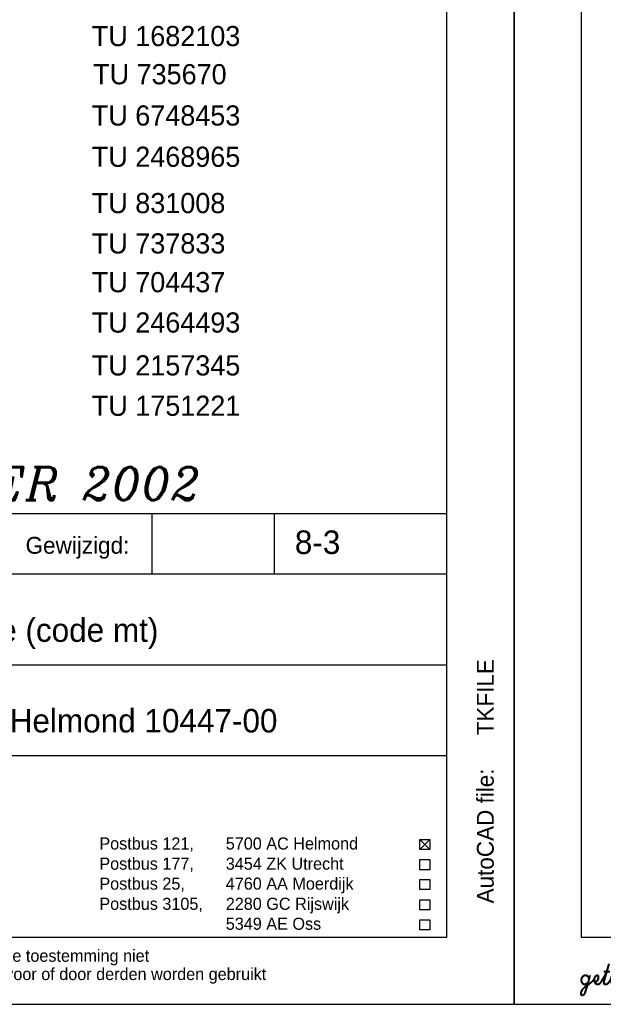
# Model space of a CAD drawing. Extents: x -33748 to 12452, y -14932 to 2888.
# Tile 193 of 194: x -18418 to -16682, y -14932 to -12004. Entities that reach past the tile are written whole.
import ezdxf

# ---------------------------------------------------------------- set-up
doc = ezdxf.new("R2010")
doc.units = 0
doc.header["$LTSCALE"] = 20
doc.layers.get('0').update_dxf_attribs({"color": 15, "linetype": 'CONTINUOUS'})
for name, color, linetype in [('00KAD025', 2, 'CONTINUOUS'), ('00KAD070', 5, 'CONTINUOUS'), ('BL$2----', 7, 'CONTINUOUS'), ('BL$4----', 7, 'CONTINUOUS'), ('TUNR', 1, 'CONTINUOUS'), ('WL561---', 4, 'CONTINUOUS')]:
    doc.layers.add(name, color=color, linetype=linetype)
doc.styles.add('BURO-018', font='BUROFONT.shx', dxfattribs={"height": 36})
doc.styles.add('BURO-025', font='BUROFONT.shx', dxfattribs={"height": 50})
doc.styles.add('BURO-035', font='BUROFONT.shx', dxfattribs={"height": 70})
doc.styles.add('ITALICC', font='italicc', dxfattribs={"width": 10, "height": 10})
doc.styles.add('SCRIPTS', font='scripts')

# ---------------------------------------------------------------- blocks, each defined once
blk = doc.blocks.new('A4-VER')
at = {"layer": '00KAD025', "linetype": 'CONTINUOUS'}
for p, q in [((0, 297), (0, 0)), ((210, 0), (210, 297)), ((0, 0), (210, 0))]:
    blk.add_line(p, q, dxfattribs=at)
at = {"layer": '00KAD070', "linetype": 'CONTINUOUS'}
for p, q in [((10, 287), (10, 10)), ((200, 10), (200, 287)), ((10, 10), (200, 10))]:
    blk.add_line(p, q, dxfattribs=at)
at = {"layer": '00KAD025', "linetype": 'CONTINUOUS', "style": 'SCRIPTS'}
blk.add_text('getekend met', height=3, dxfattribs=at).set_placement((10, 3))

msp = doc.modelspace()

# ---------------------------------------------------------------- linework, layer by layer
at = {"color": 1}
for p, q in [((-19748.0224, -13471.81975), (-17148.0224, -13471.81975)), ((-18024.2335, -13651.81975), (-18024.2335, -13471.81975)), ((-17660.49925, -13651.81975), (-17660.49925, -13471.81975)), ((-17148.0224, -14731.81975), (-17148.0224, -13471.81975)), ((-19748.0224, -13651.81975), (-17148.0224, -13651.81975)), ((-19748.0224, -13921.81975), (-17148.0224, -13921.81975)), ((-19748.0224, -14191.81975), (-17148.0224, -14191.81975)), ((-17228.0224, -14441.53221), (-17198.0224, -14471.53221)), ((-17228.0224, -14471.53221), (-17198.0224, -14441.53221)), ((-17228.0224, -14441.53221), (-17198.0224, -14441.53221)), ((-17228.0224, -14471.53221), (-17228.0224, -14441.53221)), ((-17198.0224, -14441.53221), (-17198.0224, -14471.53221)), ((-17198.0224, -14471.53221), (-17228.0224, -14471.53221)), ((-17228.0224, -14531.53221), (-17228.0224, -14501.53221)), ((-17228.0224, -14501.53221), (-17198.0224, -14501.53221)), ((-17198.0224, -14501.53221), (-17198.0224, -14531.53221)), ((-17198.0224, -14531.53221), (-17228.0224, -14531.53221)), ((-17228.0224, -14590.85915), (-17228.0224, -14560.85915)), ((-17228.0224, -14560.85915), (-17198.0224, -14560.85915)), ((-17198.0224, -14560.85915), (-17198.0224, -14590.85915)), ((-17198.0224, -14590.85915), (-17228.0224, -14590.85915)), ((-17228.0224, -14650.85915), (-17228.0224, -14620.85915)), ((-17228.0224, -14620.85915), (-17198.0224, -14620.85915)), ((-17198.0224, -14620.85915), (-17198.0224, -14650.85915)), ((-17198.0224, -14650.85915), (-17228.0224, -14650.85915)), ((-17228.0224, -14680.18609), (-17198.0224, -14680.18609)), ((-17228.0224, -14710.18609), (-17228.0224, -14680.18609)), ((-17198.0224, -14680.18609), (-17198.0224, -14710.18609)), ((-17198.0224, -14710.18609), (-17228.0224, -14710.18609))]:
    msp.add_line(p, q, dxfattribs=at)

# ---------------------------------------------------------------- block references
at = {"layer": 'BL$2----', "xscale": 20, "yscale": 20, "zscale": 20}
for p in [(-21148.0224, -14931.81975), (-16948.0224, -14931.81975)]:
    msp.add_blockref('A4-VER', p, dxfattribs=at)

# ---------------------------------------------------------------- texts
at = {"color": 1}
for s, height, style, p in [('Gewijzigd:', 50, 'BURO-025', (-18400.28294, -13591.81975)), ('Postbus 121, ', 36, 'BURO-018', (-18180.88927, -14471.53221)), ('5700 AC Helmond', 36, 'BURO-018', (-17804.99924, -14471.53221)), ('Postbus 177, ', 36, 'BURO-018', (-18180.88927, -14531.53221)), ('3454 ZK Utrecht', 36, 'BURO-018', (-17804.99924, -14531.53221)), ('Postbus 25, ', 36, 'BURO-018', (-18180.88927, -14590.85915)), ('4760 AA Moerdijk', 36, 'BURO-018', (-17804.99924, -14590.85915)), ('Postbus 3105,', 36, 'BURO-018', (-18180.88927, -14650.85915)), ('2280 GC Rijswijk', 36, 'BURO-018', (-17804.99924, -14650.85915)), ('5349 AE Oss', 36, 'BURO-018', (-17804.99924, -14710.18609)), ('Deze tekening blijft eigendom en mag zonder onze schriftelijke toestemming niet', 36, 'BURO-018', (-19748.0224, -14805.29347)), ('gekopieerd of aan derden ter inzage worden gegeven, noch voor of door derden worden gebruikt', 36, 'BURO-018', (-19748.0224, -14859.67362))]:
    msp.add_text(s, height=height, dxfattribs=dict(at, style=style)).set_placement(p)
at = {"color": 1, "style": 'BURO-025'}
msp.add_text('AutoCAD file:', height=50, rotation=90, dxfattribs=at).set_placement((-17008.35226, -14631.81975))
msp.add_attdef('TKFILE', (-17008.35226, -14131.81975), '', height=50, rotation=90, dxfattribs=at)
at = {"layer": 'BL$4----', "color": 3, "style": 'BURO-035'}
for s, p in [('8-3', (-17599.64978, -13592.66931)), ('mindervalidetoiletcombinatie (code mt)', (-19607.76598, -13853.94205)), ('opleidingscentrum KM-laan Helmond 10447-00', (-19607.76598, -14123.42628))]:
    msp.add_text(s, height=70, dxfattribs=at).set_placement(p)
at = {"layer": 'TUNR', "color": 1}
for s, p in [('TU 1682103', (-18203.37759, -12082.18865)), ('TU 735670', (-18199.43777, -12195.68942)), ('TU 6748453', (-18203.37759, -12318.44189)), ('TU 2468965', (-18203.37759, -12441.18191)), ('TU 831008', (-18203.37759, -12578.93852)), ('TU 737833', (-18203.37759, -12698.93852)), ('TU 704437', (-18203.37759, -12814.16826)), ('TU 2464493', (-18203.37759, -12934.16826)), ('TU 2157345', (-18203.37759, -13061.61772)), ('TU 1751221', (-18203.37759, -13181.61772))]:
    msp.add_text(s, height=60.000004, dxfattribs=at).set_placement(p)
at = {"layer": 'WL561---', "color": 5, "linetype": 'CONTINUOUS', "style": 'ITALICC'}
msp.add_text('REVISIE DECEMBER 2002', height=97.8432, dxfattribs=at).set_placement((-19736.99876, -13432.07653))

doc.saveas('drawing.dxf')
